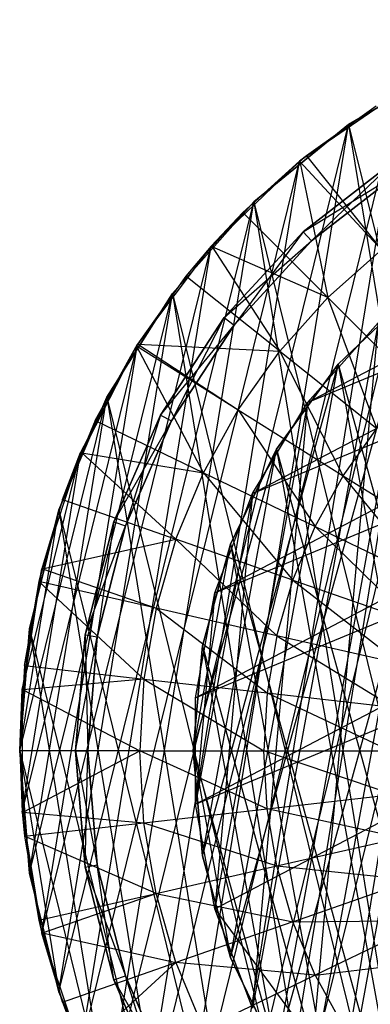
# Model space of a CAD drawing. Extents: x -0.31 to 2.17, y -0.31 to 0.31.
# Tile 3 of 14: x -0.31 to -0.17, y -0.1 to 0.3. Entities that reach past the tile are written whole.
import ezdxf

# ---------------------------------------------------------------- set-up
doc = ezdxf.new("R2010")
doc.units = 0
doc.header["$MEASUREMENT"] = 0
doc.linetypes.add('solid', pattern=[0])
doc.layers.add('1', color=7, linetype='solid')

msp = doc.modelspace()

# ---------------------------------------------------------------- linework, layer by layer
at = {"layer": '1', "color": 3, "linetype": 'solid'}
for p, q in [((-0.213013, -0.22177, 2.715), (-0.085552, 0.295359, 2.715)), ((-0.230167, -0.20391, 3.616648), (-0.109041, 0.287517, 3.616648)), ((-0.194477, -0.238191, 3.616648), (-0.109041, 0.287517, 3.616648)), ((-0.245829, -0.184728, 2.715), (-0.131823, 0.277811, 2.715)), ((-0.213013, -0.22177, 2.715), (-0.131823, 0.277811, 2.715)), ((-0.131823, 0.277811, 2.715), (-0.17468, 0.253068, 2.715)), ((-0.17468, 0.253068, 3.641), (-0.131823, 0.277811, 2.715)), ((-0.131823, 0.277811, 3.641), (-0.17468, 0.253068, 3.641)), ((-0.259896, -0.164348, 3.616648), (-0.15375, 0.266303, 3.616648)), ((-0.230167, -0.20391, 3.616648), (-0.15375, 0.266303, 3.616648)), ((-0.15375, 0.266303, 3.616648), (-0.194477, 0.238191, 3.616648)), ((-0.1636, 0.260368, 3.64), (-0.194477, 0.238191, 3.616648)), ((-0.1636, 0.260368, 3.64), (-0.191723, 0.240413, 3.64)), ((-0.272278, -0.142902, 2.715), (-0.17468, 0.253068, 2.715)), ((-0.245829, -0.184728, 2.715), (-0.17468, 0.253068, 2.715)), ((-0.17468, 0.253068, 2.715), (-0.213013, 0.22177, 2.715)), ((-0.213013, 0.22177, 3.641), (-0.17468, 0.253068, 2.715)), ((-0.17468, 0.253068, 3.641), (-0.213013, 0.22177, 3.641)), ((-0.17468, 0.253068, 3.641), (-0.17468, 0.253068, 2.715)), ((-0.17468, 0.253068, 3.641), (-0.085552, -0.295359, 3.641)), ((-0.17468, 0.253068, 3.641), (-0.037065, -0.305258, 3.641)), ((-0.191723, 0.240413, 3.64), (-0.194477, 0.238191, 3.616648)), ((-0.191723, 0.240413, 3.64), (-0.194358, 0.238058, 3.64)), ((-0.191723, 0.240413, 3.64), (-0.16145, 0.202451, 3.661282)), ((-0.282894, -0.12053, 3.616648), (-0.194477, 0.238191, 3.616648)), ((-0.259896, -0.164348, 3.616648), (-0.194477, 0.238191, 3.616648)), ((-0.194477, 0.238191, 3.616648), (-0.230167, 0.20391, 3.616648)), ((-0.217435, 0.217435, 3.64), (-0.194477, 0.238191, 3.616648)), ((-0.194358, 0.238058, 3.64), (-0.217435, 0.217435, 3.64)), ((-0.213528, 0.103981, 1.05), (0.035781, 0.234789, 1.05)), ((-0.194358, 0.238058, 3.64), (-0.194477, 0.238191, 3.616648)), ((-0.194358, 0.238058, 3.64), (-0.183102, 0.183102, 3.661282)), ((-0.16145, 0.202451, 3.661282), (-0.194358, 0.238058, 3.64)), ((-0.193025, 0.209681, 3.64), (-0.15588, 0.238592, 3.64)), ((-0.15588, 0.238592, 1.79), (-0.193025, 0.209681, 3.64)), ((-0.193025, 0.209681, 1.79), (-0.15588, 0.238592, 1.79)), ((-0.191285, 0.140771, 1.05), (-0.007132, 0.237393, 1.05)), ((-0.191285, 0.140771, 1.05), (0.035781, 0.234789, 1.05)), ((-0.15588, 0.238592, 3.64), (-0.189639, 0.206003, 3.64)), ((-0.193025, 0.209681, 1.79), (-0.153145, 0.234407, 1.79)), ((-0.153145, 0.234407, 3.64), (-0.189639, 0.206003, 1.79)), ((-0.189639, 0.206003, 3.64), (-0.153145, 0.234407, 3.64)), ((-0.153145, 0.234407, 1.79), (-0.189639, 0.206003, 1.79)), ((-0.228775, 0.063783, 1.05), (0.077522, 0.224492, 1.05)), ((-0.213528, 0.103981, 1.05), (0.077522, 0.224492, 1.05)), ((-0.291675, -0.097375, 2.715), (-0.213013, 0.22177, 2.715)), ((-0.272278, -0.142902, 2.715), (-0.213013, 0.22177, 2.715)), ((-0.213013, 0.22177, 2.715), (-0.245829, 0.184728, 2.715)), ((-0.245829, 0.184728, 3.641), (-0.213013, 0.22177, 2.715)), ((-0.213013, 0.22177, 3.641), (-0.245829, 0.184728, 3.641)), ((-0.213013, 0.22177, 3.641), (-0.213013, 0.22177, 2.715)), ((-0.213013, 0.22177, 3.641), (-0.131823, -0.277811, 3.641)), ((-0.213013, 0.22177, 3.641), (-0.085552, -0.295359, 3.641)), ((-0.217435, 0.217435, 3.64), (-0.230167, 0.20391, 3.616648)), ((-0.217435, 0.217435, 3.64), (-0.229808, 0.20359, 3.64)), ((-0.217435, 0.217435, 3.64), (-0.183102, 0.183102, 3.661282)), ((-0.236525, 0.021496, 1.05), (0.116722, 0.206839, 1.05)), ((-0.228775, 0.063783, 1.05), (0.116722, 0.206839, 1.05)), ((-0.224905, 0.175051, 3.64), (-0.193025, 0.209681, 3.64)), ((-0.193025, 0.209681, 1.79), (-0.224905, 0.175051, 3.64)), ((-0.224905, 0.175051, 1.79), (-0.193025, 0.209681, 1.79)), ((-0.193025, 0.209681, 3.64), (-0.220959, 0.17198, 3.64)), ((-0.203882, -0.121814, 1.05), (-0.112544, 0.209141, 1.05)), ((-0.193025, 0.209681, 3.64), (-0.189639, 0.206003, 3.64)), ((-0.193025, 0.209681, 1.79), (-0.193025, 0.209681, 3.64)), ((-0.193025, 0.209681, 1.79), (-0.189639, 0.206003, 1.79)), ((-0.178854, -0.15626, 1.05), (-0.112544, 0.209141, 1.05)), ((-0.298565, -0.07359, 3.616648), (-0.230167, 0.20391, 3.616648)), ((-0.282894, -0.12053, 3.616648), (-0.230167, 0.20391, 3.616648)), ((-0.230167, 0.20391, 3.616648), (-0.259896, 0.164348, 3.616648)), ((-0.230167, 0.20391, 3.616648), (-0.240413, 0.191723, 3.64)), ((-0.229808, 0.20359, 3.64), (-0.240413, 0.191723, 3.64)), ((-0.229808, 0.20359, 3.64), (-0.230167, 0.20391, 3.616648)), ((-0.183102, 0.183102, 3.661282), (-0.229808, 0.20359, 3.64)), ((-0.229808, 0.20359, 3.64), (-0.202451, 0.16145, 3.661282)), ((-0.224905, 0.175051, 1.79), (-0.189639, 0.206003, 1.79)), ((-0.189639, 0.206003, 3.64), (-0.220959, 0.17198, 1.79)), ((-0.220959, 0.17198, 3.64), (-0.189639, 0.206003, 3.64)), ((-0.189639, 0.206003, 1.79), (-0.220959, 0.17198, 1.79)), ((-0.189639, 0.206003, 3.64), (-0.189639, 0.206003, 1.79)), ((-0.128928, 0.199459, 0.575), (-0.191285, -0.140771, 0.575)), ((-0.16145, 0.202451, 3.661282), (-0.183102, 0.183102, 3.661282)), ((-0.240413, 0.191723, 3.64), (-0.259896, 0.164348, 3.616648)), ((-0.240413, 0.191723, 3.64), (-0.259857, 0.16432, 3.64)), ((-0.202451, 0.16145, 3.661282), (-0.240413, 0.191723, 3.64)), ((-0.303518, -0.049326, 2.715), (-0.245829, 0.184728, 2.715)), ((-0.291675, -0.097375, 2.715), (-0.245829, 0.184728, 2.715)), ((-0.245829, 0.184728, 2.715), (-0.272278, 0.142902, 2.715)), ((-0.272278, 0.142902, 3.641), (-0.245829, 0.184728, 2.715)), ((-0.245829, 0.184728, 3.641), (-0.272278, 0.142902, 3.641)), ((-0.245829, 0.184728, 3.641), (-0.245829, 0.184728, 2.715)), ((-0.245829, 0.184728, 3.641), (-0.17468, -0.253068, 3.641)), ((-0.245829, 0.184728, 3.641), (-0.131823, -0.277811, 3.641)), ((-0.222356, -0.083452, 1.05), (-0.148079, 0.185685, 1.05)), ((-0.203882, -0.121814, 1.05), (-0.148079, 0.185685, 1.05)), ((-0.202451, 0.16145, 3.661282), (-0.183102, 0.183102, 3.661282)), ((-0.147736, 0.147736, 3.67886), (-0.183102, 0.183102, 3.661282)), ((-0.163348, 0.130266, 3.67886), (-0.183102, 0.183102, 3.661282)), ((-0.148079, 0.185685, 1.05), (-0.178854, 0.15626, 1.05)), ((-0.178854, 0.15626, 2.25), (-0.148079, 0.185685, 1.05)), ((-0.148079, 0.185685, 2.25), (-0.178854, 0.15626, 2.25)), ((-0.236525, -0.021496, 1.05), (0.152097, 0.182408, 1.05)), ((-0.236525, 0.021496, 1.05), (0.152097, 0.182408, 1.05)), ((-0.25065, 0.135645, 3.64), (-0.224905, 0.175051, 3.64)), ((-0.224905, 0.175051, 1.79), (-0.25065, 0.135645, 3.64)), ((-0.25065, 0.135645, 1.79), (-0.224905, 0.175051, 1.79)), ((-0.224905, 0.175051, 3.64), (-0.246253, 0.133265, 3.64)), ((-0.224905, 0.175051, 3.64), (-0.220959, 0.17198, 3.64)), ((-0.224905, 0.175051, 1.79), (-0.224905, 0.175051, 3.64)), ((-0.224905, 0.175051, 1.79), (-0.220959, 0.17198, 1.79)), ((-0.25065, 0.135645, 1.79), (-0.220959, 0.17198, 1.79)), ((-0.220959, 0.17198, 3.64), (-0.246253, 0.133265, 1.79)), ((-0.246253, 0.133265, 3.64), (-0.220959, 0.17198, 3.64)), ((-0.220959, 0.17198, 1.79), (-0.246253, 0.133265, 1.79)), ((-0.220959, 0.17198, 3.64), (-0.220959, 0.17198, 1.79)), ((-0.162773, 0.172949, 0.575), (-0.213528, -0.103981, 0.575)), ((-0.191285, 0.140771, 1.05), (-0.162773, 0.172949, 1.05)), ((-0.191285, 0.140771, 1.05), (-0.162773, 0.172949, 0.575)), ((-0.162773, 0.172949, 0.575), (-0.191285, -0.140771, 0.575)), ((-0.191285, 0.140771, 0.575), (-0.162773, 0.172949, 0.575)), ((-0.306503, -0.024743, 3.616648), (-0.259896, 0.164348, 3.616648)), ((-0.298565, -0.07359, 3.616648), (-0.259896, 0.164348, 3.616648)), ((-0.259896, 0.164348, 3.616648), (-0.282894, 0.12053, 3.616648)), ((-0.282461, 0.120351, 3.64), (-0.259896, 0.164348, 3.616648)), ((-0.277048, 0.133419, 3.64), (-0.259896, 0.164348, 3.616648)), ((-0.260368, 0.1636, 3.64), (-0.277048, 0.133419, 3.64)), ((-0.259896, 0.164348, 3.616648), (-0.260368, 0.1636, 3.64)), ((-0.259857, 0.16432, 3.64), (-0.260368, 0.1636, 3.64)), ((-0.260368, 0.1636, 3.64), (-0.219255, 0.137767, 3.661282)), ((-0.233301, 0.112352, 3.661282), (-0.260368, 0.1636, 3.64)), ((-0.259857, 0.16432, 3.64), (-0.259896, 0.164348, 3.616648)), ((-0.259857, 0.16432, 3.64), (-0.219255, 0.137767, 3.661282)), ((-0.259857, 0.16432, 3.64), (-0.202451, 0.16145, 3.661282)), ((-0.219255, 0.137767, 3.661282), (-0.202451, 0.16145, 3.661282)), ((-0.176906, 0.111157, 3.67886), (-0.202451, 0.16145, 3.661282)), ((-0.202451, 0.16145, 3.661282), (-0.163348, 0.130266, 3.67886)), ((-0.233683, -0.042407, 1.05), (-0.178854, 0.15626, 1.05)), ((-0.222356, -0.083452, 1.05), (-0.178854, 0.15626, 1.05)), ((-0.178854, 0.15626, 1.05), (-0.203882, 0.121814, 1.05)), ((-0.203882, 0.121814, 2.25), (-0.178854, 0.15626, 1.05)), ((-0.178854, 0.15626, 2.25), (-0.203882, 0.121814, 2.25)), ((-0.178854, 0.15626, 2.25), (-0.178854, 0.15626, 1.05)), ((-0.178854, 0.15626, 2.25), (-0.112544, -0.209141, 2.25)), ((-0.178854, 0.15626, 2.25), (-0.073392, -0.225876, 2.25)), ((-0.236525, -0.021496, 1.05), (0.182489, 0.152, 1.05)), ((-0.228775, -0.063783, 1.05), (0.182489, 0.152, 1.05)), ((-0.3075, 0, 2.715), (-0.272278, 0.142902, 2.715)), ((-0.303518, -0.049326, 2.715), (-0.272278, 0.142902, 2.715)), ((-0.272278, 0.142902, 2.715), (-0.291675, 0.097375, 2.715)), ((-0.291675, 0.097375, 3.641), (-0.272278, 0.142902, 2.715)), ((-0.272278, 0.142902, 3.641), (-0.291675, 0.097375, 3.641)), ((-0.272278, 0.142902, 3.641), (-0.272278, 0.142902, 2.715)), ((-0.272278, 0.142902, 3.641), (-0.213013, -0.22177, 3.641)), ((-0.272278, 0.142902, 3.641), (-0.17468, -0.253068, 3.641)), ((-0.191285, 0.140771, 0.575), (-0.228775, -0.063783, 0.575)), ((-0.213528, 0.103981, 1.05), (-0.191285, 0.140771, 1.05)), ((-0.213528, 0.103981, 1.05), (-0.191285, 0.140771, 0.575)), ((-0.191285, 0.140771, 0.575), (-0.213528, -0.103981, 0.575)), ((-0.213528, 0.103981, 0.575), (-0.191285, 0.140771, 0.575)), ((-0.191285, 0.140771, 1.05), (-0.191285, 0.140771, 0.575)), ((-0.269558, 0.092539, 3.64), (-0.25065, 0.135645, 3.64)), ((-0.25065, 0.135645, 1.79), (-0.269558, 0.092539, 3.64)), ((-0.269558, 0.092539, 1.79), (-0.25065, 0.135645, 1.79)), ((-0.25065, 0.135645, 3.64), (-0.264829, 0.090916, 3.64)), ((-0.25065, 0.135645, 3.64), (-0.246253, 0.133265, 3.64)), ((-0.25065, 0.135645, 1.79), (-0.25065, 0.135645, 3.64)), ((-0.25065, 0.135645, 1.79), (-0.246253, 0.133265, 1.79)), ((-0.233301, 0.112352, 3.661282), (-0.219255, 0.137767, 3.661282)), ((-0.219255, 0.137767, 3.661282), (-0.188239, 0.090651, 3.67886)), ((-0.219255, 0.137767, 3.661282), (-0.176906, 0.111157, 3.67886)), ((-0.277048, 0.133419, 3.64), (-0.282461, 0.120351, 3.64)), ((-0.277048, 0.133419, 3.64), (-0.233301, 0.112352, 3.661282)), ((-0.269558, 0.092539, 1.79), (-0.246253, 0.133265, 1.79)), ((-0.246253, 0.133265, 3.64), (-0.264829, 0.090916, 1.79)), ((-0.264829, 0.090916, 3.64), (-0.246253, 0.133265, 3.64)), ((-0.246253, 0.133265, 1.79), (-0.264829, 0.090916, 1.79)), ((-0.246253, 0.133265, 3.64), (-0.246253, 0.133265, 1.79)), ((-0.176906, 0.111157, 3.67886), (-0.163348, 0.130266, 3.67886)), ((-0.306503, 0.024743, 3.616648), (-0.282894, 0.12053, 3.616648)), ((-0.306503, -0.024743, 3.616648), (-0.282894, 0.12053, 3.616648)), ((-0.282894, 0.12053, 3.616648), (-0.298565, 0.07359, 3.616648)), ((-0.290244, 0.101561, 3.64), (-0.282894, 0.12053, 3.616648)), ((-0.282461, 0.120351, 3.64), (-0.290244, 0.101561, 3.64)), ((-0.282461, 0.120351, 3.64), (-0.282894, 0.12053, 3.616648)), ((-0.282461, 0.120351, 3.64), (-0.244414, 0.085524, 3.661282)), ((-0.282461, 0.120351, 3.64), (-0.233301, 0.112352, 3.661282)), ((-0.2375, 0, 1.05), (-0.203882, 0.121814, 1.05)), ((-0.233683, -0.042407, 1.05), (-0.203882, 0.121814, 1.05)), ((-0.203882, 0.121814, 1.05), (-0.222356, 0.083452, 1.05)), ((-0.222356, 0.083452, 2.25), (-0.203882, 0.121814, 1.05)), ((-0.203882, 0.121814, 2.25), (-0.222356, 0.083452, 2.25)), ((-0.203882, 0.121814, 2.25), (-0.203882, 0.121814, 1.05)), ((-0.203882, 0.121814, 2.25), (-0.148079, -0.185685, 2.25)), ((-0.203882, 0.121814, 2.25), (-0.112544, -0.209141, 2.25)), ((-0.244414, 0.085524, 3.661282), (-0.233301, 0.112352, 3.661282)), ((-0.233301, 0.112352, 3.661282), (-0.197206, 0.069005, 3.67886)), ((-0.233301, 0.112352, 3.661282), (-0.188239, 0.090651, 3.67886)), ((-0.188239, 0.090651, 3.67886), (-0.176906, 0.111157, 3.67886)), ((-0.176906, 0.111157, 3.67886), (-0.13356, 0.083921, 3.692636)), ((-0.142116, 0.06844, 3.692636), (-0.176906, 0.111157, 3.67886)), ((-0.213528, 0.103981, 0.575), (-0.236525, -0.021496, 0.575)), ((-0.228775, 0.063783, 1.05), (-0.213528, 0.103981, 1.05)), ((-0.228775, 0.063783, 1.05), (-0.213528, 0.103981, 0.575)), ((-0.213528, 0.103981, 0.575), (-0.228775, -0.063783, 0.575)), ((-0.228775, 0.063783, 0.575), (-0.213528, 0.103981, 0.575)), ((-0.213528, 0.103981, 1.05), (-0.213528, 0.103981, 0.575)), ((-0.290244, 0.101561, 3.64), (-0.298565, 0.07359, 3.616648)), ((-0.290244, 0.101561, 3.64), (-0.298323, 0.07352, 3.64)), ((-0.290244, 0.101561, 3.64), (-0.244414, 0.085524, 3.661282)), ((-0.3075, 0, 2.715), (-0.291675, 0.097375, 2.715)), ((-0.291675, 0.097375, 2.715), (-0.303518, 0.049326, 2.715)), ((-0.303518, 0.049326, 3.641), (-0.291675, 0.097375, 2.715)), ((-0.291675, 0.097375, 3.641), (-0.303518, 0.049326, 3.641)), ((-0.291675, 0.097375, 3.641), (-0.291675, 0.097375, 2.715)), ((-0.291675, 0.097375, 3.641), (-0.245829, -0.184728, 3.641)), ((-0.291675, 0.097375, 3.641), (-0.213013, -0.22177, 3.641)), ((-0.281113, 0.046909, 3.64), (-0.269558, 0.092539, 3.64)), ((-0.269558, 0.092539, 1.79), (-0.281113, 0.046909, 3.64)), ((-0.281113, 0.046909, 1.79), (-0.269558, 0.092539, 1.79)), ((-0.269558, 0.092539, 3.64), (-0.276181, 0.046086, 3.64)), ((-0.269558, 0.092539, 3.64), (-0.264829, 0.090916, 3.64)), ((-0.269558, 0.092539, 1.79), (-0.269558, 0.092539, 3.64)), ((-0.269558, 0.092539, 1.79), (-0.264829, 0.090916, 1.79)), ((-0.281113, 0.046909, 1.79), (-0.264829, 0.090916, 1.79)), ((-0.264829, 0.090916, 3.64), (-0.276181, 0.046086, 1.79)), ((-0.276181, 0.046086, 3.64), (-0.264829, 0.090916, 3.64)), ((-0.264829, 0.090916, 1.79), (-0.276181, 0.046086, 1.79)), ((-0.264829, 0.090916, 3.64), (-0.264829, 0.090916, 1.79)), ((-0.197206, 0.069005, 3.67886), (-0.188239, 0.090651, 3.67886)), ((-0.188239, 0.090651, 3.67886), (-0.148885, 0.052097, 3.692636)), ((-0.188239, 0.090651, 3.67886), (-0.142116, 0.06844, 3.692636)), ((-0.298323, 0.07352, 3.64), (-0.244414, 0.085524, 3.661282)), ((-0.244414, 0.085524, 3.661282), (-0.252453, 0.057621, 3.661282)), ((-0.197206, 0.069005, 3.67886), (-0.244414, 0.085524, 3.661282)), ((-0.203692, 0.046491, 3.67886), (-0.244414, 0.085524, 3.661282)), ((-0.2375, 0, 1.05), (-0.222356, 0.083452, 1.05)), ((-0.222356, 0.083452, 1.05), (-0.233683, 0.042407, 1.05)), ((-0.233683, 0.042407, 2.25), (-0.222356, 0.083452, 1.05)), ((-0.222356, 0.083452, 2.25), (-0.233683, 0.042407, 2.25)), ((-0.222356, 0.083452, 2.25), (-0.222356, 0.083452, 1.05)), ((-0.222356, 0.083452, 2.25), (-0.178854, -0.15626, 2.25)), ((-0.222356, 0.083452, 2.25), (-0.148079, -0.185685, 2.25)), ((-0.298565, 0.07359, 3.616648), (-0.306503, 0.024743, 3.616648)), ((-0.306112, 0.024722, 3.64), (-0.298565, 0.07359, 3.616648)), ((-0.305567, 0.034429, 3.64), (-0.298565, 0.07359, 3.616648)), ((-0.298565, 0.07359, 3.616648), (-0.29979, 0.068425, 3.64)), ((-0.298323, 0.07352, 3.64), (-0.29979, 0.068425, 3.64)), ((-0.298323, 0.07352, 3.64), (-0.298565, 0.07359, 3.616648)), ((-0.298323, 0.07352, 3.64), (-0.252453, 0.057621, 3.661282)), ((-0.29979, 0.068425, 3.64), (-0.305566, 0.034429, 3.64)), ((-0.29979, 0.068425, 3.64), (-0.257317, 0.028993, 3.661282)), ((-0.252453, 0.057621, 3.661282), (-0.29979, 0.068425, 3.64)), ((-0.203692, 0.046491, 3.67886), (-0.197206, 0.069005, 3.67886)), ((-0.197206, 0.069005, 3.67886), (-0.153782, 0.0351, 3.692636)), ((-0.197206, 0.069005, 3.67886), (-0.148885, 0.052097, 3.692636)), ((-0.236525, 0.021496, 1.05), (-0.228775, 0.063783, 1.05)), ((-0.236525, 0.021496, 1.05), (-0.228775, 0.063783, 0.575)), ((-0.228775, 0.063783, 0.575), (-0.236525, -0.021496, 0.575)), ((-0.236525, 0.021496, 0.575), (-0.228775, 0.063783, 0.575)), ((-0.228775, 0.063783, 1.05), (-0.228775, 0.063783, 0.575)), ((-0.252453, 0.057621, 3.661282), (-0.257317, 0.028993, 3.661282)), ((-0.252453, 0.057621, 3.661282), (-0.207616, 0.023393, 3.67886)), ((-0.203692, 0.046491, 3.67886), (-0.252453, 0.057621, 3.661282)), ((-0.303518, 0.049326, 2.715), (-0.3075, 0, 2.715)), ((-0.3075, 0, 3.641), (-0.303518, 0.049326, 2.715)), ((-0.303518, 0.049326, 3.641), (-0.3075, 0, 3.641)), ((-0.303518, 0.049326, 2.715), (-0.303518, 0.049326, 3.641)), ((-0.303518, 0.049326, 3.641), (-0.272278, -0.142902, 3.641)), ((-0.303518, 0.049326, 3.641), (-0.245829, -0.184728, 3.641)), ((-0.285, 0, 3.64), (-0.281113, 0.046909, 3.64)), ((-0.281113, 0.046909, 1.79), (-0.285, 0, 3.64)), ((-0.285, 0, 1.79), (-0.281113, 0.046909, 1.79)), ((-0.285, 0, 1.79), (-0.276181, 0.046086, 1.79)), ((-0.281113, 0.046909, 3.64), (-0.28, 0, 3.64)), ((-0.281113, 0.046909, 3.64), (-0.276181, 0.046086, 3.64)), ((-0.281113, 0.046909, 1.79), (-0.281113, 0.046909, 3.64)), ((-0.281113, 0.046909, 1.79), (-0.276181, 0.046086, 1.79)), ((-0.276181, 0.046086, 3.64), (-0.28, 0, 1.79)), ((-0.28, 0, 3.64), (-0.276181, 0.046086, 3.64)), ((-0.276181, 0.046086, 1.79), (-0.28, 0, 1.79)), ((-0.276181, 0.046086, 3.64), (-0.276181, 0.046086, 1.79)), ((-0.203692, 0.046491, 3.67886), (-0.207616, 0.023393, 3.67886)), ((-0.203692, 0.046491, 3.67886), (-0.156745, 0.017661, 3.692636)), ((-0.153782, 0.0351, 3.692636), (-0.203692, 0.046491, 3.67886)), ((-0.233683, 0.042407, 1.05), (-0.2375, 0, 1.05)), ((-0.2375, 0, 2.25), (-0.233683, 0.042407, 1.05)), ((-0.233683, 0.042407, 2.25), (-0.2375, 0, 2.25)), ((-0.233683, 0.042407, 1.05), (-0.233683, 0.042407, 2.25)), ((-0.233683, 0.042407, 2.25), (-0.203882, -0.121814, 2.25)), ((-0.233683, 0.042407, 2.25), (-0.178854, -0.15626, 2.25)), ((-0.305566, 0.034429, 3.64), (-0.306112, 0.024722, 3.64)), ((-0.305566, 0.034429, 3.64), (-0.257317, 0.028993, 3.661282)), ((-0.257317, 0.028993, 3.661282), (-0.306112, 0.024722, 3.64)), ((-0.257317, 0.028993, 3.661282), (-0.258945, 0, 3.661282)), ((-0.257317, 0.028993, 3.661282), (-0.20893, 0, 3.67886)), ((-0.257317, 0.028993, 3.661282), (-0.207616, 0.023393, 3.67886)), ((-0.3075, 0, 3.64), (-0.306503, 0.024743, 3.616648)), ((-0.306112, 0.024722, 3.64), (-0.3075, 0, 3.64)), ((-0.306112, 0.024722, 3.64), (-0.306503, 0.024743, 3.616648)), ((-0.306503, 0.024743, 3.616648), (-0.306503, -0.024743, 3.616648)), ((-0.306112, 0.024722, 3.64), (-0.258945, 0, 3.661282)), ((-0.236525, 0.021496, 1.05), (-0.236525, 0.021496, 0.575)), ((-0.236525, -0.021496, 1.05), (-0.236525, 0.021496, 1.05)), ((-0.236525, -0.021496, 1.05), (-0.236525, 0.021496, 0.575)), ((-0.236525, -0.021496, 0.575), (-0.236525, 0.021496, 0.575)), ((-0.207616, 0.023393, 3.67886), (-0.20893, 0, 3.67886)), ((-0.207616, 0.023393, 3.67886), (-0.157737, 0, 3.692636)), ((-0.207616, 0.023393, 3.67886), (-0.156745, 0.017661, 3.692636)), ((-0.3075, 0, 3.641), (-0.3075, 0, 2.715)), ((-0.3075, 0, 2.715), (-0.303518, -0.049326, 2.715)), ((-0.303518, -0.049326, 3.641), (-0.3075, 0, 2.715)), ((-0.3075, 0, 3.641), (-0.303518, -0.049326, 3.641)), ((-0.3075, 0, 3.641), (-0.291675, -0.097375, 3.641)), ((-0.3075, 0, 3.641), (-0.272278, -0.142902, 3.641)), ((-0.3075, 0, 3.64), (-0.306503, -0.024743, 3.616648)), ((-0.258945, 0, 3.661282), (-0.3075, 0, 3.64)), ((-0.3075, 0, 3.64), (-0.306112, -0.024722, 3.64)), ((-0.306112, -0.024722, 3.64), (-0.258945, 0, 3.661282)), ((-0.285, 0, 3.64), (-0.276181, -0.046086, 3.64)), ((-0.285, 0, 3.64), (-0.28, 0, 3.64)), ((-0.281113, -0.046909, 3.64), (-0.285, 0, 3.64)), ((-0.285, 0, 1.79), (-0.281113, -0.046909, 3.64)), ((-0.285, 0, 1.79), (-0.285, 0, 3.64)), ((-0.285, 0, 1.79), (-0.28, 0, 1.79)), ((-0.281113, -0.046909, 1.79), (-0.285, 0, 1.79)), ((-0.281113, -0.046909, 1.79), (-0.28, 0, 1.79)), ((-0.28, 0, 3.64), (-0.276181, -0.046086, 1.79)), ((-0.28, 0, 3.64), (-0.28, 0, 1.79)), ((-0.276181, -0.046086, 3.64), (-0.28, 0, 3.64)), ((-0.28, 0, 1.79), (-0.276181, -0.046086, 1.79)), ((-0.258945, 0, 3.661282), (-0.20893, 0, 3.67886)), ((-0.207616, -0.023393, 3.67886), (-0.258945, 0, 3.661282)), ((-0.257317, -0.028993, 3.661282), (-0.258945, 0, 3.661282)), ((-0.2375, 0, 2.25), (-0.2375, 0, 1.05)), ((-0.2375, 0, 1.05), (-0.233683, -0.042407, 1.05)), ((-0.233683, -0.042407, 2.25), (-0.2375, 0, 1.05)), ((-0.2375, 0, 2.25), (-0.233683, -0.042407, 2.25)), ((-0.2375, 0, 2.25), (-0.222356, -0.083452, 2.25)), ((-0.2375, 0, 2.25), (-0.203882, -0.121814, 2.25)), ((-0.156745, -0.017661, 3.692636), (-0.20893, 0, 3.67886)), ((-0.207616, -0.023393, 3.67886), (-0.20893, 0, 3.67886)), ((-0.20893, 0, 3.67886), (-0.157737, 0, 3.692636)), ((-0.207616, -0.023393, 3.67886), (-0.156745, -0.017661, 3.692636)), ((-0.257317, -0.028993, 3.661282), (-0.207616, -0.023393, 3.67886)), ((-0.236525, -0.021496, 1.05), (-0.236525, -0.021496, 0.575)), ((-0.228775, -0.063783, 1.05), (-0.236525, -0.021496, 1.05)), ((-0.228775, -0.063783, 1.05), (-0.236525, -0.021496, 0.575)), ((-0.228775, -0.063783, 0.575), (-0.236525, -0.021496, 0.575)), ((-0.153782, -0.0351, 3.692636), (-0.207616, -0.023393, 3.67886)), ((-0.203692, -0.046491, 3.67886), (-0.207616, -0.023393, 3.67886)), ((-0.306112, -0.024722, 3.64), (-0.306503, -0.024743, 3.616648)), ((-0.306503, -0.024743, 3.616648), (-0.298565, -0.07359, 3.616648)), ((-0.306503, -0.024743, 3.616648), (-0.305567, -0.034429, 3.64)), ((-0.306112, -0.024722, 3.64), (-0.305566, -0.034429, 3.64)), ((-0.306112, -0.024722, 3.64), (-0.257317, -0.028993, 3.661282)), ((-0.305566, -0.034429, 3.64), (-0.257317, -0.028993, 3.661282)), ((-0.252453, -0.057621, 3.661282), (-0.257317, -0.028993, 3.661282)), ((-0.257317, -0.028993, 3.661282), (-0.203692, -0.046491, 3.67886)), ((-0.305567, -0.034429, 3.64), (-0.298565, -0.07359, 3.616648)), ((-0.252453, -0.057621, 3.661282), (-0.305566, -0.034429, 3.64)), ((-0.305566, -0.034429, 3.64), (-0.29979, -0.068425, 3.64)), ((-0.203692, -0.046491, 3.67886), (-0.153782, -0.0351, 3.692636)), ((-0.233683, -0.042407, 2.25), (-0.233683, -0.042407, 1.05)), ((-0.233683, -0.042407, 1.05), (-0.222356, -0.083452, 1.05)), ((-0.222356, -0.083452, 2.25), (-0.233683, -0.042407, 1.05)), ((-0.233683, -0.042407, 2.25), (-0.222356, -0.083452, 2.25)), ((-0.281113, -0.046909, 3.64), (-0.276181, -0.046086, 3.64)), ((-0.281113, -0.046909, 1.79), (-0.276181, -0.046086, 1.79)), ((-0.281113, -0.046909, 3.64), (-0.264829, -0.090916, 3.64)), ((-0.269558, -0.092539, 3.64), (-0.281113, -0.046909, 3.64)), ((-0.281113, -0.046909, 1.79), (-0.269558, -0.092539, 3.64)), ((-0.281113, -0.046909, 1.79), (-0.281113, -0.046909, 3.64)), ((-0.269558, -0.092539, 1.79), (-0.281113, -0.046909, 1.79)), ((-0.276181, -0.046086, 3.64), (-0.264829, -0.090916, 1.79)), ((-0.276181, -0.046086, 3.64), (-0.276181, -0.046086, 1.79)), ((-0.264829, -0.090916, 3.64), (-0.276181, -0.046086, 3.64)), ((-0.276181, -0.046086, 1.79), (-0.264829, -0.090916, 1.79)), ((-0.269558, -0.092539, 1.79), (-0.276181, -0.046086, 1.79)), ((-0.252453, -0.057621, 3.661282), (-0.203692, -0.046491, 3.67886)), ((-0.197206, -0.069005, 3.67886), (-0.203692, -0.046491, 3.67886)), ((-0.203692, -0.046491, 3.67886), (-0.148885, -0.052097, 3.692636)), ((-0.303518, -0.049326, 3.641), (-0.303518, -0.049326, 2.715)), ((-0.303518, -0.049326, 2.715), (-0.291675, -0.097375, 2.715)), ((-0.291675, -0.097375, 3.641), (-0.303518, -0.049326, 2.715)), ((-0.303518, -0.049326, 3.641), (-0.291675, -0.097375, 3.641)), ((-0.197206, -0.069005, 3.67886), (-0.148885, -0.052097, 3.692636)), ((-0.29979, -0.068425, 3.64), (-0.252453, -0.057621, 3.661282)), ((-0.298323, -0.07352, 3.64), (-0.252453, -0.057621, 3.661282)), ((-0.252453, -0.057621, 3.661282), (-0.197206, -0.069005, 3.67886)), ((-0.244414, -0.085524, 3.661282), (-0.252453, -0.057621, 3.661282)), ((-0.228775, -0.063783, 1.05), (-0.128928, -0.199459, 1.05)), ((-0.228775, -0.063783, 1.05), (-0.228775, -0.063783, 0.575)), ((-0.213528, -0.103981, 1.05), (-0.228775, -0.063783, 1.05)), ((-0.213528, -0.103981, 1.05), (-0.228775, -0.063783, 0.575)), ((-0.213528, -0.103981, 0.575), (-0.228775, -0.063783, 0.575)), ((-0.29979, -0.068425, 3.64), (-0.298565, -0.07359, 3.616648)), ((-0.29979, -0.068425, 3.64), (-0.298323, -0.07352, 3.64)), ((-0.197206, -0.069005, 3.67886), (-0.244414, -0.085524, 3.661282)), ((-0.197206, -0.069005, 3.67886), (-0.142116, -0.06844, 3.692636)), ((-0.188239, -0.090651, 3.67886), (-0.197206, -0.069005, 3.67886)), ((-0.142116, -0.06844, 3.692636), (-0.188239, -0.090651, 3.67886)), ((-0.298323, -0.07352, 3.64), (-0.298565, -0.07359, 3.616648)), ((-0.298565, -0.07359, 3.616648), (-0.282894, -0.12053, 3.616648)), ((-0.290244, -0.101561, 3.64), (-0.298565, -0.07359, 3.616648)), ((-0.298323, -0.07352, 3.64), (-0.290244, -0.101561, 3.64)), ((-0.298323, -0.07352, 3.64), (-0.244414, -0.085524, 3.661282)), ((-0.222356, -0.083452, 2.25), (-0.222356, -0.083452, 1.05)), ((-0.222356, -0.083452, 1.05), (-0.203882, -0.121814, 1.05)), ((-0.203882, -0.121814, 2.25), (-0.222356, -0.083452, 1.05)), ((-0.222356, -0.083452, 2.25), (-0.203882, -0.121814, 2.25)), ((-0.290244, -0.101561, 3.64), (-0.244414, -0.085524, 3.661282)), ((-0.282461, -0.120351, 3.64), (-0.244414, -0.085524, 3.661282)), ((-0.244414, -0.085524, 3.661282), (-0.233301, -0.112352, 3.661282)), ((-0.188239, -0.090651, 3.67886), (-0.244414, -0.085524, 3.661282)), ((-0.188239, -0.090651, 3.67886), (-0.13356, -0.083921, 3.692636)), ((-0.269558, -0.092539, 3.64), (-0.264829, -0.090916, 3.64)), ((-0.269558, -0.092539, 1.79), (-0.264829, -0.090916, 1.79)), ((-0.264829, -0.090916, 3.64), (-0.246253, -0.133265, 1.79)), ((-0.264829, -0.090916, 3.64), (-0.264829, -0.090916, 1.79)), ((-0.246253, -0.133265, 3.64), (-0.264829, -0.090916, 3.64)), ((-0.264829, -0.090916, 1.79), (-0.246253, -0.133265, 1.79)), ((-0.25065, -0.135645, 1.79), (-0.264829, -0.090916, 1.79)), ((-0.188239, -0.090651, 3.67886), (-0.233301, -0.112352, 3.661282)), ((-0.188239, -0.090651, 3.67886), (-0.176906, -0.111157, 3.67886)), ((-0.269558, -0.092539, 3.64), (-0.246253, -0.133265, 3.64)), ((-0.25065, -0.135645, 3.64), (-0.269558, -0.092539, 3.64)), ((-0.269558, -0.092539, 1.79), (-0.25065, -0.135645, 3.64)), ((-0.269558, -0.092539, 1.79), (-0.269558, -0.092539, 3.64)), ((-0.25065, -0.135645, 1.79), (-0.269558, -0.092539, 1.79)), ((-0.291675, -0.097375, 3.641), (-0.291675, -0.097375, 2.715)), ((-0.291675, -0.097375, 2.715), (-0.272278, -0.142902, 2.715)), ((-0.272278, -0.142902, 3.641), (-0.291675, -0.097375, 2.715)), ((-0.291675, -0.097375, 3.641), (-0.272278, -0.142902, 3.641)), ((-0.290244, -0.101561, 3.64), (-0.282894, -0.12053, 3.616648)), ((-0.290244, -0.101561, 3.64), (-0.282461, -0.120351, 3.64))]:
    msp.add_line(p, q, dxfattribs=at)

doc.saveas('drawing.dxf')
